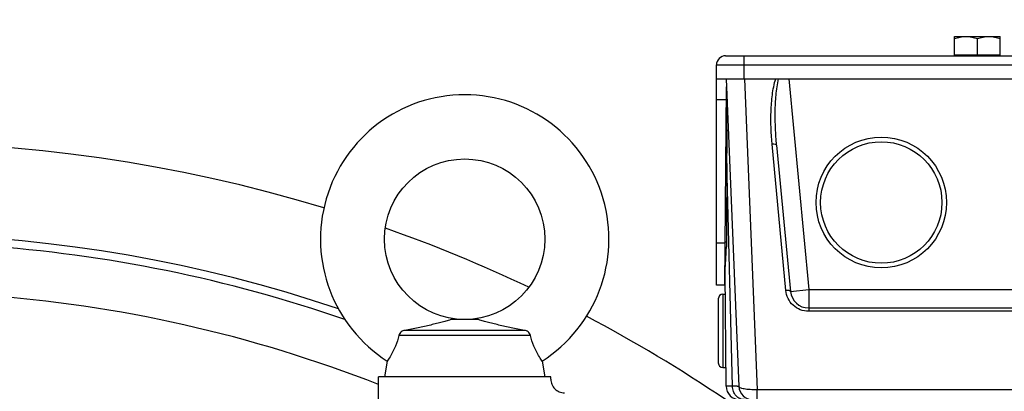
# Model space of a CAD drawing. Header units: millimetres. Extents: x 0 to 1189, y 0 to 841.
# Tile 40 of 68: x 536 to 622, y 507 to 539. Entities that reach past the tile are written whole.
import ezdxf

# ---------------------------------------------------------------- set-up
doc = ezdxf.new("R2010")
doc.units = ezdxf.units.MM
doc.header["$LTSCALE"] = 65.395
doc.layers.get('0').update_dxf_attribs({"linetype": 'CONTINUOUS'})
doc.layers.add('3_ALL_AXES', color=7, linetype='CONTINUOUS')
doc.styles.get("Standard").update_dxf_attribs({"font": 'arial.ttf'})
doc.dimstyles.new('DIMSTYLE_4', dxfattribs={"dimtxt": 3, "dimasz": 3, "dimexe": 2, "dimexo": 1.5, "dimgap": 0.75, "dimtad": 1, "dimdec": 1, "dimlfac": 2.5, "dimdsep": 46, "dimtxsty": 'Standard', "dimblk": '_FILLED', "dimblk1": '_FILLED', "dimblk2": '_FILLED', "dimcen": 0.09, "dimadec": 1, "dimazin": 2, "dimtp": 0.8, "dimtm": 0.8, "dimtfac": 1, "dimtdec": 1, "dimtofl": 0, "dimtmove": 0, "dimatfit": 3, "dimldrblk": '_FILLED', "dimfxl": 0, "dimtolj": 1, "dimarcsym": 0})

# ---------------------------------------------------------------- blocks, each defined once
blk = doc.blocks.new('_FILLED')
at = {"color": 0, "linetype": 'ByBlock'}
blk.add_solid([(0, 0), (-1, 0.25), (-1, -0.25)], dxfattribs=at)
blk = doc.blocks.new('*D10')
at = {"color": 2, "linetype": 'Continuous'}
for p, q in [((704.574, 569.679), (376.741, 569.679)), ((378.741, 569.679), (378.741, 483.679)), ((378.741, 397.679), (378.741, 483.679)), ((501.79, 397.679), (376.741, 397.679))]:
    blk.add_line(p, q, dxfattribs=at)
at = {"color": 2, "linetype": 'Continuous', "xscale": 3, "yscale": 3, "zscale": 3}
for p, rotation in [((378.741, 569.679), 90), ((378.741, 397.679), 270)]:
    blk.add_blockref('_FILLED', p, dxfattribs=dict(at, rotation=rotation))
at = {"color": 2, "linetype": 'Continuous', "insert": (374.991, 483.679), "char_height": 3, "width": 6.99257, "attachment_point": 2, "rotation": 90, "line_spacing_factor": 0.9}
blk.add_mtext('430', dxfattribs=at)
blk = doc.blocks.new('*D11')
at = {"color": 2, "linetype": 'Continuous'}
for p, q in [((704.574, 569.679), (365.421, 569.679)), ((367.421, 569.679), (367.421, 450.479)), ((367.421, 331.279), (367.421, 450.479)), ((474.874, 331.279), (365.421, 331.279))]:
    blk.add_line(p, q, dxfattribs=at)
at = {"color": 2, "linetype": 'Continuous', "xscale": 3, "yscale": 3, "zscale": 3}
for p, rotation in [((367.421, 569.679), 90), ((367.421, 331.279), 270)]:
    blk.add_blockref('_FILLED', p, dxfattribs=dict(at, rotation=rotation))
at = {"color": 2, "linetype": 'Continuous', "insert": (363.671, 450.479), "char_height": 3, "width": 6.99257, "attachment_point": 2, "rotation": 90, "line_spacing_factor": 0.9}
blk.add_mtext('596', dxfattribs=at)
blk = doc.blocks.new('*D13')
at = {"color": 2, "linetype": 'Continuous'}
for p, q in [((524.674, 420.562), (524.674, 591.679)), ((757.874, 524.064), (757.874, 591.679)), ((524.674, 589.679), (641.274, 589.679)), ((757.874, 589.679), (641.274, 589.679))]:
    blk.add_line(p, q, dxfattribs=at)
at = {"color": 2, "linetype": 'Continuous', "xscale": 3, "yscale": 3, "zscale": 3, "rotation": 180}
blk.add_blockref('_FILLED', (524.674, 589.679), dxfattribs=at)
at = {"color": 2, "linetype": 'Continuous', "xscale": 3, "yscale": 3, "zscale": 3}
blk.add_blockref('_FILLED', (757.874, 589.679), dxfattribs=at)
at = {"color": 2, "linetype": 'Continuous', "insert": (641.274, 593.429), "char_height": 3, "width": 6.99257, "attachment_point": 2, "line_spacing_factor": 0.9}
blk.add_mtext('583', dxfattribs=at)

msp = doc.modelspace()

# ---------------------------------------------------------------- linework, layer by layer
at = {"color": 7, "linetype": 'Continuous'}
for p, q in [((597.874, 536.079), (641.874, 536.079)), ((617.874, 536.079), (617.874, 536.159)), ((617.874, 536.159), (621.874, 536.159)), ((621.874, 536.079), (621.874, 536.159)), ((597.074, 516.079), (597.074, 535.279)), ((597.074, 534.079), (642.674, 534.079)), ((597.925, 534.079), (599.026, 507.23)), ((597.804, 516.079), (597.954, 533.312)), ((602.333, 528.285), (603.537, 515.529)), ((597.814, 517.279), (597.834, 517.279)), ((597.918, 507.268), (597.832, 517.131)), ((597.804, 516.079), (597.074, 516.079)), ((597.234, 514.879), (597.234, 509.279)), ((605.13, 514.079), (634.617, 514.079)), ((576.261, 513.079), (573.886, 513.079)), ((580.298, 512.118), (569.849, 512.118)), ((580.814, 511.664), (569.333, 511.664)), ((568.312, 509.447), (568.074, 508.079)), ((581.835, 509.447), (582.074, 508.079))]:
    msp.add_line(p, q, dxfattribs=at)
at = {"color": 9, "linetype": 'Continuous'}
for p, q in [((599.474, 536.079), (599.474, 534.079)), ((597.074, 535.279), (642.674, 535.279)), ((599.508, 534.079), (600.621, 506.948)), ((603.394, 534.079), (605.13, 515.679)), ((597.074, 532.253), (597.945, 532.253)), ((603.139, 515.601), (601.935, 528.358)), ((598.471, 507.257), (597.988, 526.683)), ((597.836, 519.73), (597.074, 519.73)), ((597.837, 519.835), (597.939, 519.835)), ((603.537, 515.529), (605.13, 515.679)), ((605.13, 515.679), (605.13, 513.789)), ((605.13, 515.679), (634.617, 515.679)), ((597.634, 515.279), (597.634, 508.879)), ((634.617, 513.789), (605.13, 513.789)), ((600.621, 506.079), (600.621, 506.948)), ((639.126, 506.948), (600.621, 506.948))]:
    msp.add_line(p, q, dxfattribs=at)
at = {"color": 7, "linetype": 'Continuous'}
for centre, radius in [((611.474, 523.279), 5.7), ((575.074, 520.079), 7)]:
    msp.add_circle(centre, radius, dxfattribs=at)
at = {"color": 9, "linetype": 'Continuous'}
msp.add_circle((611.474, 523.279), 5.3, dxfattribs=at)
at = {"color": 7, "linetype": 'Continuous'}
for centre, radius, start, end in [((597.874, 535.279), 0.8, 90, 180), ((575.074, 520.079), 12.6, 302.45513, 237.54487), ((592.899, 533.162), 5.059, 2.08184, 2.35043), ((613.869, 532.538), 15.91, 180.81573, 181.09511), ((399.777, 528.512), 198.219, 359.47147, 1.07599), ((524.674, 397.679), 130.8, 73.06509, 349.87209), ((2409.956, 510.35), 1812.041, 179.483532, 179.713839), ((524.674, 397.679), 130.8, 64.64972, 70.59012), ((524.674, 397.679), 122.8, 71.3004, 349.20448), ((605.13, 515.679), 1.6, 185.38931, 270), ((597.634, 514.879), 0.4, 90, 180), ((524.674, 397.679), 130.8, 55.97555, 62.1746), ((597.634, 509.279), 0.4, 180, 270), ((599.118, 507.279), 1.2, 180.5, 269.99986), ((600.225, 507.279), 1.2, 182.34986, 270.0002)]:
    msp.add_arc(centre, radius, start, end, dxfattribs=at)
at = {"color": 9, "linetype": 'Continuous'}
for radius, start, end in [(122.104, 70.90837, 86.10675), (117.801, 68.65366, 85.97866)]:
    msp.add_arc((524.674, 397.679), radius, start, end, dxfattribs=at)
for points, knots in [([(601.935, 528.358), (601.845, 529.313), (601.789, 530.757), (601.932, 532.672), (602.109, 533.621), (602.255, 534.079)], [0, 0, 0, 0, 0.499798, 0.749823, 1, 1, 1, 1]), ([(602.333, 528.285), (602.288, 528.768), (602.219, 529.736), (602.191, 531.191), (602.242, 532.403), (602.354, 533.366), (602.445, 533.844), (602.505, 534.079)], [0, 0, 0, 0, 0.250024, 0.499997, 0.749934, 0.874945, 1, 1, 1, 1]), ([(602.333, 528.285), (602.332, 528.302), (602.288, 528.337), (602.154, 528.365), (602.027, 528.366), (601.935, 528.358)], [0, 0, 0, 0, 0.120915, 0.337912, 1, 1, 1, 1]), ([(603.537, 515.529), (603.535, 515.545), (603.491, 515.58), (603.358, 515.608), (603.231, 515.609), (603.139, 515.601)], [0, 0, 0, 0, 0.120915, 0.337912, 1, 1, 1, 1]), ([(605.13, 513.789), (604.881, 513.789), (604.381, 513.884), (603.742, 514.286), (603.296, 514.884), (603.161, 515.362), (603.139, 515.601)], [0, 0, 0, 0, 0.254221, 0.505988, 0.754306, 1, 1, 1, 1]), ([(598.471, 507.257), (598.392, 507.258), (598.28, 507.259), (598.143, 507.261), (598.064, 507.262), (598.003, 507.263), (597.963, 507.265), (597.94, 507.266), (597.928, 507.266), (597.923, 507.268), (597.918, 507.268), (597.918, 507.268)], [0, 0, 0, 0, 0.431392, 0.603369, 0.745118, 0.856038, 0.935663, 0.963615, 0.98363, 0.995715, 1, 1, 1, 1]), ([(599.026, 507.23), (599.026, 507.233), (599.008, 507.232), (598.987, 507.237), (598.94, 507.239), (598.88, 507.243), (598.8, 507.246), (598.663, 507.251), (598.551, 507.255), (598.471, 507.257)], [0, 0, 0, 0, 0.01692, 0.06519, 0.144985, 0.255959, 0.397643, 0.569421, 1, 1, 1, 1]), ([(599.505, 506.079), (599.371, 506.079), (599.094, 506.143), (598.754, 506.411), (598.529, 506.801), (598.474, 507.104), (598.471, 507.257)], [0, 0, 0, 0, 0.232804, 0.475941, 0.733108, 1, 1, 1, 1]), ([(600.621, 506.948), (600.419, 506.942), (600.123, 506.945), (599.749, 506.974), (599.51, 507.007), (599.313, 507.048), (599.164, 507.098), (599.065, 507.151), (599.027, 507.206), (599.026, 507.23)], [0, 0, 0, 0, 0.36479, 0.530147, 0.67612, 0.797853, 0.891921, 0.957414, 1, 1, 1, 1])]:
    msp.add_open_spline(points, degree=3, knots=knots, dxfattribs=at)
at = {"color": 7, "linetype": 'Continuous'}
for points, knots in [([(597.96, 532.312), (597.957, 532.494), (597.959, 532.839), (597.96, 533.184), (597.955, 533.346)], [0, 0, 0, 0, 0.530414, 1, 1, 1, 1]), ([(597.832, 517.131), (597.831, 517.294), (597.846, 517.641), (597.903, 518.396), (597.935, 518.99), (597.937, 519.4)], [0, 0, 0, 0, 0.215149, 0.458828, 1, 1, 1, 1]), ([(573.886, 513.079), (573.837, 513.058), (573.725, 513.017), (573.466, 512.935), (573.094, 512.832), (572.611, 512.711), (572.095, 512.589), (571.555, 512.469), (570.805, 512.308), (570.234, 512.193), (569.849, 512.118)], [0, 0, 0, 0, 0.038572, 0.085982, 0.196074, 0.317504, 0.445837, 0.579234, 0.716648, 1, 1, 1, 1]), ([(580.298, 512.118), (579.913, 512.193), (579.342, 512.308), (578.592, 512.469), (578.053, 512.589), (577.536, 512.711), (577.053, 512.832), (576.681, 512.935), (576.422, 513.017), (576.31, 513.058), (576.261, 513.079)], [0, 0, 0, 0, 0.283352, 0.420766, 0.554163, 0.682496, 0.803926, 0.914018, 0.961428, 1, 1, 1, 1]), ([(569.527, 511.999), (569.475, 511.959), (569.386, 511.858), (569.341, 511.729), (569.333, 511.664)], [0, 0, 0, 0, 0.501393, 1, 1, 1, 1]), ([(569.849, 512.118), (569.791, 512.115), (569.676, 512.092), (569.573, 512.035), (569.527, 511.999)], [0, 0, 0, 0, 0.499766, 1, 1, 1, 1]), ([(580.62, 511.999), (580.574, 512.035), (580.471, 512.092), (580.356, 512.115), (580.298, 512.118)], [0, 0, 0, 0, 0.500234, 1, 1, 1, 1]), ([(580.814, 511.664), (580.806, 511.729), (580.762, 511.858), (580.672, 511.959), (580.62, 511.999)], [0, 0, 0, 0, 0.498606, 1, 1, 1, 1]), ([(569.333, 511.664), (569.253, 511.354), (569.065, 510.799), (568.731, 510.118), (568.474, 509.692), (568.346, 509.497), (568.312, 509.447)], [0, 0, 0, 0, 0.39152, 0.714421, 0.926223, 1, 1, 1, 1]), ([(581.835, 509.447), (581.802, 509.497), (581.673, 509.692), (581.417, 510.118), (581.082, 510.799), (580.894, 511.354), (580.814, 511.664)], [0, 0, 0, 0, 0.073777, 0.285579, 0.60848, 1, 1, 1, 1]), ([(582.594, 507.879), (582.594, 507.723), (582.657, 507.407), (582.925, 507.008), (583.325, 506.741), (583.641, 506.679), (583.797, 506.679)], [0, 0, 0, 0, 0.24999, 0.499985, 0.74999, 1, 1, 1, 1])]:
    msp.add_open_spline(points, degree=3, knots=knots, dxfattribs=at)
at = {"layer": '3_ALL_AXES', "color": 7, "linetype": 'Continuous'}
for p, q in [((617.874, 536.159), (617.874, 537.759)), ((617.874, 537.759), (621.874, 537.759)), ((621.874, 536.159), (621.874, 537.759)), ((619.874, 536.159), (619.874, 537.58)), ((597.634, 515.279), (597.848, 515.279)), ((597.634, 508.879), (597.904, 508.879)), ((567.553, 503.503), (567.553, 508.079)), ((582.594, 508.079), (567.553, 508.079)), ((582.594, 507.879), (582.594, 508.079))]:
    msp.add_line(p, q, dxfattribs=at)
for points, knots in [([(617.874, 537.58), (618.035, 537.634), (618.364, 537.724), (618.704, 537.759), (618.874, 537.759)], [0, 0, 0, 0, 0.501864, 1, 1, 1, 1]), ([(618.874, 537.759), (619.043, 537.759), (619.383, 537.724), (619.712, 537.634), (619.874, 537.58)], [0, 0, 0, 0, 0.498127, 1, 1, 1, 1]), ([(619.874, 537.58), (620.035, 537.634), (620.364, 537.724), (620.704, 537.759), (620.874, 537.759)], [0, 0, 0, 0, 0.501864, 1, 1, 1, 1]), ([(620.874, 537.759), (621.043, 537.759), (621.383, 537.724), (621.712, 537.634), (621.874, 537.58)], [0, 0, 0, 0, 0.498127, 1, 1, 1, 1])]:
    msp.add_open_spline(points, degree=3, knots=knots, dxfattribs=at)

# ---------------------------------------------------------------- dimensions: what is measured, and where the dimension line sits
at = {"color": 2, "linetype": 'Continuous'}
dim = msp.add_linear_dim(base=(757.874, 589.679), p1=(524.674, 419.062), p2=(757.874, 522.564), dimstyle='DIMSTYLE_4', dxfattribs=at)
dim.commit()
dim.dimension.update_dxf_attribs({"geometry": '*D13', "text_midpoint": (641.263, 589.679), "dimtype": 160})
for base, p1, p2, angle, picture, middle in [((367.421, 331.279), (706.074, 569.679), (476.374, 331.279), 270, '*D11', (367.421, 450.468)), ((378.741, 569.679), (503.29, 397.679), (706.074, 569.679), 90, '*D10', (378.741, 483.601))]:
    dim = msp.add_linear_dim(base=base, p1=p1, p2=p2, angle=angle, dimstyle='DIMSTYLE_4', dxfattribs=at)
    dim.commit()
    dim.dimension.update_dxf_attribs({"geometry": picture, "text_midpoint": middle, "dimtype": 160})

doc.saveas('drawing.dxf')
